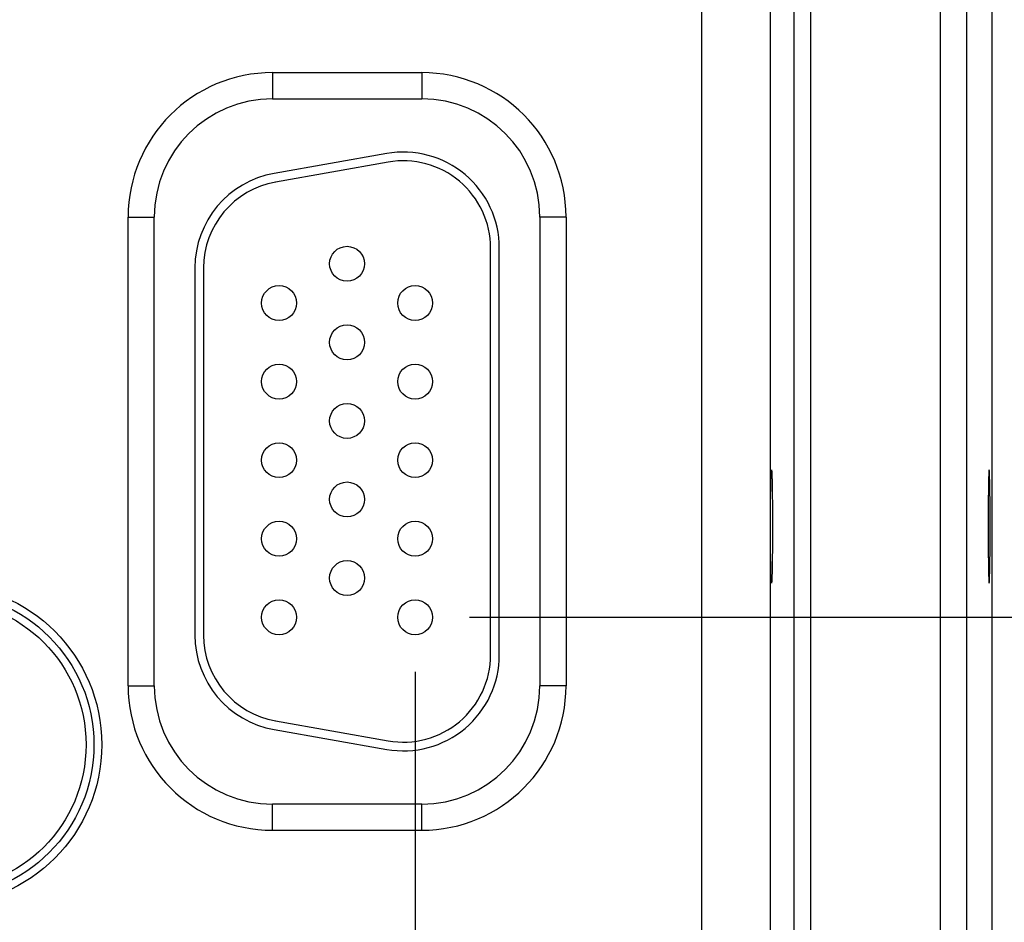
# Model space of a CAD drawing. Header units: inches. Extents: x 0 to 34, y 0 to 22.
# Tile 98 of 120: x 25 to 26.2, y 14.7 to 15.7. Entities that reach past the tile are written whole.
import ezdxf

# ---------------------------------------------------------------- set-up
doc = ezdxf.new("R2010")
doc.units = ezdxf.units.IN
doc.header["$LTSCALE"] = 1.87
doc.header["$MEASUREMENT"] = 0
doc.layers.get('0').update_dxf_attribs({"linetype": 'CONTINUOUS'})
doc.layers.add('DIMENSIONS', color=7, linetype='CONTINUOUS')
doc.styles.get("Standard").update_dxf_attribs({"font": 'txt', "width": 0.8})
doc.dimstyles.new('DIMSTYLE_1', dxfattribs={"dimtxt": 0.125, "dimasz": 0.18, "dimexe": 0.18, "dimexo": 0.0625, "dimgap": 0.09, "dimtad": 0, "dimtih": 1, "dimtoh": 1, "dimdec": 3, "dimzin": 4, "dimdsep": 46, "dimtxsty": 'STANDARD', "dimblk": '_FILLED', "dimblk1": '_FILLED', "dimblk2": '_FILLED', "dimcen": 0.09, "dimadec": 0, "dimazin": 0, "dimtp": 0.01, "dimtm": 0.01, "dimtfac": 1, "dimtdec": 3, "dimtofl": 0, "dimtmove": 0, "dimatfit": 3, "dimldrblk": '_FILLED', "dimfxl": 1, "dimtolj": 1, "dimtzin": 4, "dimarcsym": 0})

# ---------------------------------------------------------------- blocks, each defined once
blk = doc.blocks.new('_FILLED')
at = {"color": 0, "linetype": 'BYBLOCK'}
blk.add_solid([(0, 0), (-1, 0.1736), (-1, -0.1736)], dxfattribs=at)
blk = doc.blocks.new('*D8')
at = {"layer": 'DIMENSIONS', "color": 2, "linetype": 'CONTINUOUS'}
for p, q in [((26.9056, 15.017), (26.9056, 15.377)), ((25.5571, 15.017), (27.0306, 15.017)), ((26.1996, 14.1367), (27.0306, 14.1367)), ((26.9056, 14.1367), (26.9056, 13.7767))]:
    blk.add_line(p, q, dxfattribs=at)
at = {"layer": 'DIMENSIONS', "color": 2, "linetype": 'CONTINUOUS', "xscale": 0.18, "yscale": 0.18, "zscale": 0.18}
for p, rotation in [((26.9056, 15.017), 270), ((26.9056, 14.1367), 90)]:
    blk.add_blockref('_FILLED', p, dxfattribs=dict(at, rotation=rotation))
at = {"layer": 'DIMENSIONS', "color": 2, "linetype": 'CONTINUOUS', "width": 0.8}
for s, p in [('.880', (26.2931, 14.5458)), ('[', (26.8181, 14.5458)), ('22.36', (26.9181, 14.5458)), (']', (27.4181, 14.5458))]:
    blk.add_text(s, height=0.125, dxfattribs=at).set_placement(p)
blk = doc.blocks.new('*D10')
at = {"layer": 'DIMENSIONS', "color": 2, "linetype": 'CONTINUOUS'}
for p, q in [((25.4946, 14.9545), (25.4946, 13.2614)), ((26.1556, 14.0897), (26.1556, 13.2614)), ((25.4946, 13.3864), (25.1346, 13.3864)), ((26.1556, 13.3864), (26.6124, 13.3864))]:
    blk.add_line(p, q, dxfattribs=at)
at = {"layer": 'DIMENSIONS', "color": 2, "linetype": 'CONTINUOUS', "xscale": 0.18, "yscale": 0.18, "zscale": 0.18}
blk.add_blockref('_FILLED', (25.4946, 13.3864), dxfattribs=at)
at = {"layer": 'DIMENSIONS', "color": 2, "linetype": 'CONTINUOUS', "xscale": 0.18, "yscale": 0.18, "zscale": 0.18, "rotation": 180}
blk.add_blockref('_FILLED', (26.1556, 13.3864), dxfattribs=at)
at = {"layer": 'DIMENSIONS', "color": 2, "linetype": 'CONTINUOUS', "width": 0.8}
for s, p in [('[', (27.1999, 13.3239)), (']', (27.7999, 13.3239)), ('.661', (26.6749, 13.3239)), ('16.79', (27.2999, 13.3239))]:
    blk.add_text(s, height=0.125, dxfattribs=at).set_placement(p)
blk = doc.blocks.new('*D11')
at = {"layer": 'DIMENSIONS', "color": 2, "linetype": 'CONTINUOUS'}
for p, q in [((24.5646, 14.9545), (24.5646, 12.5114)), ((25.4946, 14.9545), (25.4946, 12.5114)), ((24.5646, 12.6364), (24.2046, 12.6364)), ((25.4946, 12.6364), (26.003, 12.6364))]:
    blk.add_line(p, q, dxfattribs=at)
at = {"layer": 'DIMENSIONS', "color": 2, "linetype": 'CONTINUOUS', "xscale": 0.18, "yscale": 0.18, "zscale": 0.18}
blk.add_blockref('_FILLED', (24.5646, 12.6364), dxfattribs=at)
at = {"layer": 'DIMENSIONS', "color": 2, "linetype": 'CONTINUOUS', "xscale": 0.18, "yscale": 0.18, "zscale": 0.18, "rotation": 180}
blk.add_blockref('_FILLED', (25.4946, 12.6364), dxfattribs=at)
at = {"layer": 'DIMENSIONS', "color": 2, "linetype": 'CONTINUOUS', "width": 0.8}
for s, p in [('[', (26.8905, 12.5739)), (']', (27.4905, 12.5739)), ('7x ', (26.0655, 12.5739)), ('.930', (26.3655, 12.5739)), ('23.62', (26.9905, 12.5739))]:
    blk.add_text(s, height=0.125, dxfattribs=at).set_placement(p)
blk = doc.blocks.new('*D21')
at = {"layer": 'DIMENSIONS', "color": 2, "linetype": 'CONTINUOUS'}
for p, q in [((25.71, 16.172), (27.7806, 16.172)), ((27.6556, 16.172), (27.6556, 15.4285)), ((27.6556, 14.1367), (27.6556, 15.1785)), ((26.1854, 14.1367), (27.7806, 14.1367))]:
    blk.add_line(p, q, dxfattribs=at)
at = {"layer": 'DIMENSIONS', "color": 2, "linetype": 'CONTINUOUS', "xscale": 0.18, "yscale": 0.18, "zscale": 0.18}
for p, rotation in [((27.6556, 16.172), 90), ((27.6556, 14.1367), 270)]:
    blk.add_blockref('_FILLED', p, dxfattribs=dict(at, rotation=rotation))
at = {"layer": 'DIMENSIONS', "color": 2, "linetype": 'CONTINUOUS', "width": 0.8}
for s, p in [('[', (27.6681, 15.241)), (']', (28.1681, 15.241)), ('2.035', (27.0431, 15.241)), ('51.7', (27.7681, 15.241))]:
    blk.add_text(s, height=0.125, dxfattribs=at).set_placement(p)

msp = doc.modelspace()

# ---------------------------------------------------------------- linework, layer by layer
at = {"color": 7, "linetype": 'CONTINUOUS'}
for p, q in [((26.0966, 17.5052), (26.0966, 14.2367)), ((26.1266, 17.5052), (26.1266, 14.2367)), ((26.1556, 17.4907), (26.1556, 14.2512)), ((25.8234, 14.3096), (25.8234, 17.4323)), ((25.9292, 14.3598), (25.9292, 17.3822)), ((25.9482, 14.3598), (25.9482, 17.3822)), ((25.9014, 17.3543), (25.9014, 14.3876)), ((25.3311, 15.641), (25.5021, 15.641)), ((25.3311, 15.641), (25.3311, 15.611)), ((25.5021, 15.641), (25.5021, 15.611)), ((25.3311, 15.611), (25.5021, 15.611)), ((25.462, 15.5483), (25.333, 15.5256)), ((25.4637, 15.5385), (25.3347, 15.5157)), ((25.1655, 15.4755), (25.1955, 15.4755)), ((25.1655, 14.9385), (25.1655, 15.4755)), ((25.1955, 14.9385), (25.1955, 15.4755)), ((25.6676, 15.4755), (25.6376, 15.4755)), ((25.6376, 15.4755), (25.6376, 14.9385)), ((25.6676, 15.4755), (25.6676, 14.9385)), ((25.5811, 14.974), (25.5811, 15.44)), ((25.5911, 14.974), (25.5911, 15.44)), ((25.2421, 15.4172), (25.2421, 14.9967)), ((25.2521, 15.4172), (25.2521, 14.9967)), ((25.1655, 14.9385), (25.1955, 14.9385)), ((25.6676, 14.9385), (25.6376, 14.9385)), ((25.333, 14.8884), (25.462, 14.8656)), ((25.3347, 14.8982), (25.4637, 14.8755)), ((25.5021, 14.8029), (25.3311, 14.8029)), ((25.3311, 14.7729), (25.3311, 14.8029)), ((25.5021, 14.7729), (25.5021, 14.8029)), ((25.5021, 14.7729), (25.3311, 14.7729))]:
    msp.add_line(p, q, dxfattribs=at)
for centre, radius in [((25.4166, 15.422), 0.02), ((25.3386, 15.377), 0.02), ((25.4946, 15.377), 0.02), ((25.4166, 15.332), 0.02), ((25.3386, 15.287), 0.02), ((25.4946, 15.287), 0.02), ((25.4166, 15.242), 0.02), ((25.3386, 15.197), 0.02), ((25.4946, 15.197), 0.02), ((25.4166, 15.152), 0.02), ((25.3386, 15.107), 0.02), ((25.4946, 15.107), 0.02), ((25.4166, 15.062), 0.02), ((24.9516, 14.871), 0.1838), ((24.9516, 14.871), 0.1748), ((24.9516, 14.871), 0.1748), ((24.9516, 14.871), 0.1658), ((25.3386, 15.017), 0.02), ((25.4946, 15.017), 0.02)]:
    msp.add_circle(centre, radius, dxfattribs=at)
for centre, radius, start, end in [((25.3311, 15.4755), 0.1655, 90, 180), ((25.5021, 15.4755), 0.1655, 0, 90), ((25.3311, 15.4755), 0.1355, 90, 180), ((25.5021, 15.4755), 0.1355, 0, 90), ((25.4811, 15.44), 0.11, 0, 100), ((25.4811, 15.44), 0.1, 0, 100), ((25.3521, 15.4172), 0.11, 100, 180), ((25.3521, 15.4172), 0.1, 100, 180), ((25.3521, 14.9967), 0.11, 180, 260), ((25.3521, 14.9967), 0.1, 180, 260), ((25.4811, 14.974), 0.11, 260, 360), ((25.4811, 14.974), 0.1, 260, 360), ((25.3311, 14.9385), 0.1655, 180, 270), ((25.3311, 14.9385), 0.1355, 180, 270), ((25.5021, 14.9385), 0.1355, 270, 360), ((25.5021, 14.9385), 0.1655, 270, 360)]:
    msp.add_arc(centre, radius, start, end, dxfattribs=at)
for points in [[(25.9031, 15.056), (25.903, 15.056), (25.903, 15.0563), (25.9029, 15.0566), (25.9028, 15.0573), (25.9028, 15.0582), (25.9027, 15.0594), (25.9026, 15.0608), (25.9026, 15.0625), (25.9025, 15.0645), (25.9025, 15.0666), (25.9024, 15.069), (25.9023, 15.0716), (25.9023, 15.0744), (25.9022, 15.0774), (25.9022, 15.0805), (25.9021, 15.0839), (25.9021, 15.0873), (25.9021, 15.091), (25.902, 15.0947), (25.902, 15.0986), (25.902, 15.1025), (25.902, 15.1065), (25.902, 15.1106), (25.9019, 15.1147), (25.9019, 15.1189), (25.9019, 15.1231), (25.9019, 15.1272), (25.902, 15.1313), (25.902, 15.1354), (25.902, 15.1394), (25.902, 15.1434), (25.902, 15.1472), (25.9021, 15.151), (25.9021, 15.1546), (25.9021, 15.1581), (25.9022, 15.1614), (25.9022, 15.1646), (25.9023, 15.1676), (25.9023, 15.1704), (25.9024, 15.173), (25.9025, 15.1753), (25.9025, 15.1775), (25.9026, 15.1794), (25.9026, 15.1811), (25.9027, 15.1825), (25.9028, 15.1837), (25.9028, 15.1846), (25.9029, 15.1853), (25.903, 15.1857), (25.903, 15.1859), (25.9031, 15.1859)], [(25.9031, 15.1859), (25.9031, 15.1859), (25.9032, 15.1857), (25.9032, 15.1853), (25.9033, 15.1846), (25.9034, 15.1837), (25.9034, 15.1825), (25.9035, 15.1811), (25.9036, 15.1794), (25.9036, 15.1775), (25.9037, 15.1753), (25.9038, 15.173), (25.9038, 15.1704), (25.9039, 15.1676), (25.9039, 15.1646), (25.904, 15.1614), (25.904, 15.1581), (25.904, 15.1546), (25.9041, 15.151), (25.9041, 15.1472), (25.9041, 15.1434), (25.9042, 15.1394), (25.9042, 15.1354), (25.9042, 15.1313), (25.9042, 15.1272), (25.9042, 15.1231), (25.9042, 15.1189), (25.9042, 15.1147), (25.9042, 15.1106), (25.9042, 15.1065), (25.9042, 15.1025), (25.9041, 15.0986), (25.9041, 15.0947), (25.9041, 15.091), (25.904, 15.0873), (25.904, 15.0839), (25.904, 15.0805), (25.9039, 15.0774), (25.9039, 15.0744), (25.9038, 15.0716), (25.9038, 15.069), (25.9037, 15.0666), (25.9036, 15.0645), (25.9036, 15.0625), (25.9035, 15.0608), (25.9034, 15.0594), (25.9034, 15.0582), (25.9033, 15.0573), (25.9032, 15.0566), (25.9032, 15.0563), (25.9031, 15.056), (25.9031, 15.056)], [(26.1526, 15.1859), (26.1525, 15.1859), (26.1525, 15.1857), (26.1524, 15.1853), (26.1524, 15.1846), (26.1523, 15.1837), (26.1522, 15.1825), (26.1522, 15.1811), (26.1521, 15.1794), (26.152, 15.1775), (26.152, 15.1753), (26.1519, 15.173), (26.1518, 15.1704), (26.1518, 15.1676), (26.1517, 15.1646), (26.1517, 15.1614), (26.1517, 15.1581), (26.1516, 15.1546), (26.1516, 15.151), (26.1515, 15.1472), (26.1515, 15.1434), (26.1515, 15.1394), (26.1515, 15.1354), (26.1515, 15.1313), (26.1515, 15.1272), (26.1515, 15.1231), (26.1515, 15.1189), (26.1515, 15.1147), (26.1515, 15.1106), (26.1515, 15.1065), (26.1515, 15.1025), (26.1515, 15.0986), (26.1515, 15.0947), (26.1516, 15.091), (26.1516, 15.0873), (26.1517, 15.0839), (26.1517, 15.0805), (26.1517, 15.0774), (26.1518, 15.0744), (26.1518, 15.0716), (26.1519, 15.069), (26.152, 15.0666), (26.152, 15.0645), (26.1521, 15.0625), (26.1522, 15.0608), (26.1522, 15.0594), (26.1523, 15.0582), (26.1524, 15.0573), (26.1524, 15.0566), (26.1525, 15.0563), (26.1525, 15.056), (26.1526, 15.056)], [(26.1526, 15.056), (26.1526, 15.056), (26.1527, 15.0563), (26.1528, 15.0566), (26.1528, 15.0573), (26.1529, 15.0582), (26.1529, 15.0594), (26.153, 15.0608), (26.1531, 15.0625), (26.1531, 15.0645), (26.1532, 15.0666), (26.1533, 15.069), (26.1533, 15.0716), (26.1534, 15.0744), (26.1534, 15.0774), (26.1535, 15.0805), (26.1535, 15.0839), (26.1536, 15.0873), (26.1536, 15.091), (26.1536, 15.0947), (26.1537, 15.0986), (26.1537, 15.1025), (26.1537, 15.1065), (26.1537, 15.1106), (26.1537, 15.1147), (26.1537, 15.1189), (26.1537, 15.1231), (26.1537, 15.1272), (26.1537, 15.1313), (26.1537, 15.1354), (26.1537, 15.1394), (26.1537, 15.1434), (26.1536, 15.1472), (26.1536, 15.151), (26.1536, 15.1546), (26.1535, 15.1581), (26.1535, 15.1614), (26.1534, 15.1646), (26.1534, 15.1676), (26.1533, 15.1704), (26.1533, 15.173), (26.1532, 15.1753), (26.1531, 15.1775), (26.1531, 15.1794), (26.153, 15.1811), (26.1529, 15.1825), (26.1529, 15.1837), (26.1528, 15.1846), (26.1528, 15.1853), (26.1527, 15.1857), (26.1526, 15.1859), (26.1526, 15.1859)]]:
    msp.add_open_spline(points, degree=3, knots=[0, 0, 0, 0, 0.001168, 0.004296, 0.009442, 0.016582, 0.025716, 0.036803, 0.049773, 0.064588, 0.081215, 0.099555, 0.119507, 0.141055, 0.16409, 0.188468, 0.214123, 0.240992, 0.268912, 0.297734, 0.327434, 0.35786, 0.388822, 0.420239, 0.452032, 0.484007, 0.515993, 0.547968, 0.579761, 0.611178, 0.64214, 0.672566, 0.702266, 0.731088, 0.759008, 0.785877, 0.811532, 0.83591, 0.858945, 0.880493, 0.900445, 0.918785, 0.935412, 0.950227, 0.963197, 0.974284, 0.983418, 0.990558, 0.995704, 0.998832, 1, 1, 1, 1], dxfattribs=at)

# ---------------------------------------------------------------- dimensions: what is measured, and where the dimension line sits
at = {"layer": 'DIMENSIONS', "color": 2, "linetype": 'CONTINUOUS'}
for base, p1, p2, angle, picture, middle in [((27.6556, 16.172), (26.1854, 14.1367), (25.71, 16.172), 90, '*D21', (27.6556, 15.3035)), ((26.9056, 15.017), (26.1996, 14.1367), (25.5571, 15.017), 90, '*D8', (26.9056, 14.6083)), ((25.4946, 13.3864), (26.1556, 14.0897), (25.4946, 14.9545), 180, '*D10', (27.2874, 13.3864))]:
    dim = msp.add_linear_dim(base=base, p1=p1, p2=p2, angle=angle, dimstyle='DIMSTYLE_1', dxfattribs=at)
    dim.commit()
    dim.dimension.update_dxf_attribs({"geometry": picture, "text_midpoint": middle, "dimtype": 160})
dim = msp.add_linear_dim(base=(24.5646, 12.6364), p1=(25.4946, 14.9545), p2=(24.5646, 14.9545), angle=180, text='7x <>', dimstyle='DIMSTYLE_1', dxfattribs=at)
dim.commit()
dim.dimension.update_dxf_attribs({"geometry": '*D11', "text_midpoint": (26.828, 12.6364), "dimtype": 160})

doc.saveas('drawing.dxf')
